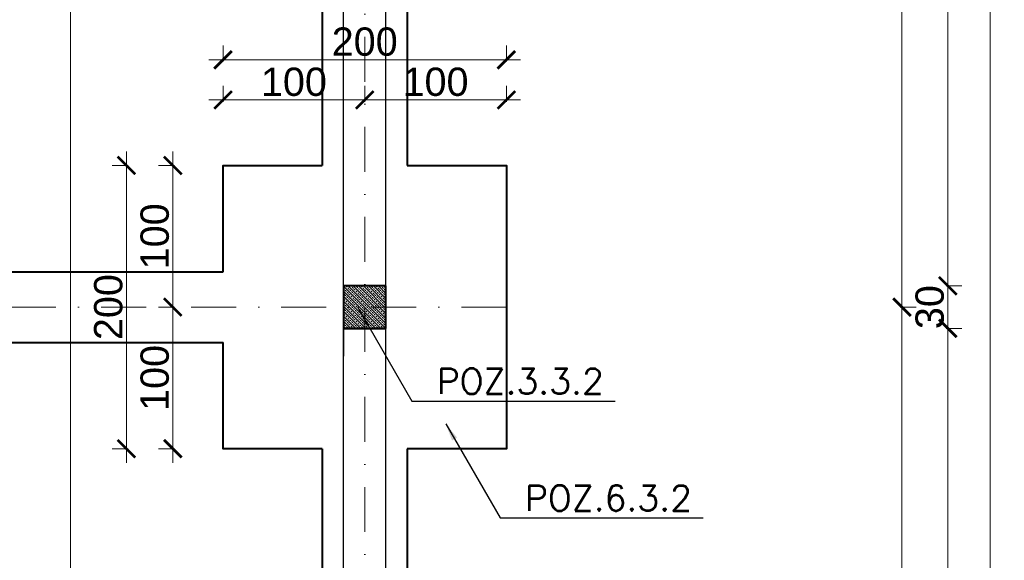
# Model space of a CAD drawing. Extents: x -19 to 9300416, y -12 to 10688993.
# Tile 68 of 106: x 4608264 to 4608959, y 5316040 to 5316421. Entities that reach past the tile are written whole.
import ezdxf

# ---------------------------------------------------------------- set-up
doc = ezdxf.new("R2010")
doc.units = 0
doc.header["$MEASUREMENT"] = 0
doc.linetypes.add('DASHDOT', pattern=[25.4, 12.7, -6.35, 0, -6.35])
for name, color, linetype, lineweight in [('k', 7, 'Continuous', 13), ('K-OPISY', 252, 'Continuous', 15), ('K-SCIANY CIENKI', 163, 'Continuous', 30), ('K-SCIANY GRUBY', 195, 'Continuous', 40), ('K-WIDOK', 45, 'Continuous', 20), ('Osie', 175, 'DASHDOT', 9)]:
    doc.layers.add(name, color=color, linetype=linetype, lineweight=lineweight)
doc.styles.add('Arial Narrow 20', font='arial.ttf', dxfattribs={"height": 20})
doc.styles.add('Simplex', font='simplex.shx')
doc.dimstyles.new('1do100 ok', dxfattribs={"dimscale": 0.5, "dimtxt": 12, "dimasz": 25, "dimexe": 20, "dimexo": 0, "dimgap": 5, "dimtad": 1, "dimdec": 0, "dimzin": 9, "dimtxsty": 'Arial Narrow 20', "dimblk": 'ARCHTICK', "dimcen": 3, "dimdle": 20, "dimclrd": 256, "dimclre": 256, "dimclrt": 256, "dimadec": 0, "dimazin": 2, "dimtfac": 1, "dimtdec": 0, "dimtix": 1, "dimtmove": 2, "dimatfit": 3, "dimldrblk": 'NONE', "dimfxl": 0, "dimtvp": 1, "dimtolj": 1, "dimtzin": 0, "dimlwd": 5, "dimlwe": 5, "dimarcsym": 0})
doc.dimstyles.new('1do50', dxfattribs={"dimscale": 5, "dimtxt": 2.5, "dimasz": 2.5, "dimexe": 2.5, "dimexo": 0.5, "dimgap": 1, "dimtad": 1, "dimdec": 1, "dimrnd": 0.5, "dimzin": 12, "dimdsep": 46, "dimtxsty": 'Simplex', "dimblk": 'OBLIQUE', "dimcen": 0.5, "dimdle": 2.5, "dimclrd": 256, "dimclre": 256, "dimclrt": 256, "dimadec": 1, "dimazin": 3, "dimtfac": 1, "dimtdec": 1, "dimtix": 1, "dimtmove": 0, "dimatfit": 3, "dimfxl": 0, "dimtolj": 1, "dimtzin": 0, "dimarcsym": 0})

# ---------------------------------------------------------------- blocks, each defined once
blk = doc.blocks.new('_Oblique')
at = {"color": 0, "linetype": 'ByBlock', "lineweight": -2}
blk.add_line((-0.5, -0.5), (0.5, 0.5), dxfattribs=at)
blk = doc.blocks.new('G$C61CBF25F')
at = {"layer": 'Osie', "lineweight": 0, "ltscale": 2.5}
for p, q in [((1425, 0), (1425, 1880)), ((1525, 1240), (-5, 1240))]:
    blk.add_line(p, q, dxfattribs=at)
blk = doc.blocks.new('_ArchTick')
at = {"color": 0, "linetype": 'ByBlock', "const_width": 0.15}
blk.add_lwpolyline([(-0.5, -0.5), (0.5, 0.5)], dxfattribs=at)
blk = doc.blocks.new('*D736')
at = {"layer": 'Defpoints', "color": 0, "lineweight": 0, "ltscale": 40}
for p in [(4608522.35, 5316758.35), (4608544.46, 5316218.35), (4608886.66, 5316218.35)]:
    blk.add_point(p, dxfattribs=at)
at = {"layer": 'k', "lineweight": 5, "ltscale": 40}
for p, q in [((4608886.66, 5316768.35), (4608886.66, 5316208.35)), ((4608885.41, 5316758.35), (4608896.66, 5316758.35)), ((4608885.41, 5316218.35), (4608896.66, 5316218.35))]:
    blk.add_line(p, q, dxfattribs=at)
at = {"layer": 'k', "lineweight": 5, "ltscale": 40, "xscale": 12.5, "yscale": 12.5, "zscale": 12.5}
for p, rotation in [((4608886.66, 5316758.35), 90), ((4608886.66, 5316218.35), 270)]:
    blk.add_blockref('_ArchTick', p, dxfattribs=dict(at, rotation=rotation))
at = {"layer": 'k', "lineweight": 0, "ltscale": 40, "insert": (4608873.95, 5316488.35), "char_height": 20, "attachment_point": 5, "rotation": 90, "style": 'Arial Narrow 20'}
blk.add_mtext('\\A1;540', dxfattribs=at)
blk = doc.blocks.new('_None')
blk = doc.blocks.new('*D737')
at = {"layer": 'Defpoints', "color": 0, "lineweight": 0, "ltscale": 40}
for p in [(4608544.46, 5316218.35), (4608543.93, 5315618.35), (4608886.66, 5315618.35)]:
    blk.add_point(p, dxfattribs=at)
at = {"layer": 'k', "lineweight": 5, "ltscale": 40}
for p, q in [((4608886.66, 5316228.35), (4608886.66, 5315608.35)), ((4608885.41, 5316218.35), (4608896.66, 5316218.35)), ((4608885.41, 5315618.35), (4608896.66, 5315618.35))]:
    blk.add_line(p, q, dxfattribs=at)
at = {"layer": 'k', "lineweight": 5, "ltscale": 40, "xscale": 12.5, "yscale": 12.5, "zscale": 12.5}
for p, rotation in [((4608886.66, 5316218.35), 90), ((4608886.66, 5315618.35), 270)]:
    blk.add_blockref('_ArchTick', p, dxfattribs=dict(at, rotation=rotation))
at = {"layer": 'k', "lineweight": 0, "ltscale": 40, "insert": (4608873.95, 5315918.35), "char_height": 20, "attachment_point": 5, "rotation": 90, "style": 'Arial Narrow 20'}
blk.add_mtext('\\A1;600', dxfattribs=at)
blk = doc.blocks.new('*D751')
at = {"layer": 'Defpoints', "color": 0, "lineweight": 0, "ltscale": 40}
for p in [(4608507.35, 5316364.65), (4608507.35, 5316329.69), (4608407.35, 5316318.35)]:
    blk.add_point(p, dxfattribs=at)
at = {"layer": 'k', "lineweight": 5, "ltscale": 40}
for p, q in [((4608407.35, 5316363.4), (4608407.35, 5316374.65)), ((4608507.35, 5316363.4), (4608507.35, 5316374.65)), ((4608397.35, 5316364.65), (4608517.35, 5316364.65))]:
    blk.add_line(p, q, dxfattribs=at)
at = {"layer": 'k', "lineweight": 5, "ltscale": 40, "xscale": 12.5, "yscale": 12.5, "zscale": 12.5, "rotation": 180}
blk.add_blockref('_ArchTick', (4608407.35, 5316364.65), dxfattribs=at)
at = {"layer": 'k', "lineweight": 5, "ltscale": 40, "xscale": 12.5, "yscale": 12.5, "zscale": 12.5}
blk.add_blockref('_ArchTick', (4608507.35, 5316364.65), dxfattribs=at)
at = {"layer": 'k', "lineweight": 0, "ltscale": 40, "insert": (4608457.35, 5316377.36), "char_height": 20, "attachment_point": 5, "style": 'Arial Narrow 20'}
blk.add_mtext('\\A1;100', dxfattribs=at)
blk = doc.blocks.new('*D752')
at = {"layer": 'Defpoints', "color": 0, "lineweight": 0, "ltscale": 40}
for p in [(4608607.35, 5316364.65), (4608507.35, 5316329.69), (4608607.35, 5316318.35)]:
    blk.add_point(p, dxfattribs=at)
at = {"layer": 'k', "lineweight": 5, "ltscale": 40}
for p, q in [((4608507.35, 5316363.4), (4608507.35, 5316374.65)), ((4608607.35, 5316363.4), (4608607.35, 5316374.65)), ((4608497.35, 5316364.65), (4608617.35, 5316364.65))]:
    blk.add_line(p, q, dxfattribs=at)
at = {"layer": 'k', "lineweight": 5, "ltscale": 40, "xscale": 12.5, "yscale": 12.5, "zscale": 12.5, "rotation": 180}
blk.add_blockref('_ArchTick', (4608507.35, 5316364.65), dxfattribs=at)
at = {"layer": 'k', "lineweight": 5, "ltscale": 40, "xscale": 12.5, "yscale": 12.5, "zscale": 12.5}
blk.add_blockref('_ArchTick', (4608607.35, 5316364.65), dxfattribs=at)
at = {"layer": 'k', "lineweight": 0, "ltscale": 40, "insert": (4608557.35, 5316377.36), "char_height": 20, "attachment_point": 5, "style": 'Arial Narrow 20'}
blk.add_mtext('\\A1;100', dxfattribs=at)
blk = doc.blocks.new('*D753')
at = {"layer": 'Defpoints', "color": 0, "lineweight": 0, "ltscale": 40}
for p in [(4608607.35, 5316393.03), (4608407.35, 5316318.35), (4608607.35, 5316318.35)]:
    blk.add_point(p, dxfattribs=at)
at = {"layer": 'k', "lineweight": 5, "ltscale": 40}
for p, q in [((4608407.35, 5316391.78), (4608407.35, 5316403.03)), ((4608607.35, 5316391.78), (4608607.35, 5316403.03)), ((4608397.35, 5316393.03), (4608617.35, 5316393.03))]:
    blk.add_line(p, q, dxfattribs=at)
at = {"layer": 'k', "lineweight": 5, "ltscale": 40, "xscale": 12.5, "yscale": 12.5, "zscale": 12.5, "rotation": 180}
blk.add_blockref('_ArchTick', (4608407.35, 5316393.03), dxfattribs=at)
at = {"layer": 'k', "lineweight": 5, "ltscale": 40, "xscale": 12.5, "yscale": 12.5, "zscale": 12.5}
blk.add_blockref('_ArchTick', (4608607.35, 5316393.03), dxfattribs=at)
at = {"layer": 'k', "lineweight": 0, "ltscale": 40, "insert": (4608507.35, 5316405.74), "char_height": 20, "attachment_point": 5, "style": 'Arial Narrow 20'}
blk.add_mtext('\\A1;200', dxfattribs=at)
blk = doc.blocks.new('*D765')
at = {"layer": 'Defpoints', "color": 0, "lineweight": 0, "ltscale": 40}
for p in [(4608522.35, 5316203.35), (4608919.05, 5316203.35), (4608522.35, 5315633.35)]:
    blk.add_point(p, dxfattribs=at)
at = {"layer": 'k', "lineweight": 5, "ltscale": 40}
for p, q in [((4608919.05, 5315623.35), (4608919.05, 5316213.35)), ((4608917.8, 5316203.35), (4608929.05, 5316203.35)), ((4608917.8, 5315633.35), (4608929.05, 5315633.35))]:
    blk.add_line(p, q, dxfattribs=at)
at = {"layer": 'k', "lineweight": 5, "ltscale": 40, "xscale": 12.5, "yscale": 12.5, "zscale": 12.5}
for p, rotation in [((4608919.05, 5316203.35), 90), ((4608919.05, 5315633.35), 270)]:
    blk.add_blockref('_ArchTick', p, dxfattribs=dict(at, rotation=rotation))
at = {"layer": 'k', "lineweight": 0, "ltscale": 40, "insert": (4608906.34, 5315918.35), "char_height": 20, "attachment_point": 5, "rotation": 90, "style": 'Arial Narrow 20'}
blk.add_mtext('\\A1;570', dxfattribs=at)
blk = doc.blocks.new('*D766')
at = {"layer": 'Defpoints', "color": 0, "lineweight": 0, "ltscale": 40}
for p in [(4608522.35, 5316233.35), (4608919.05, 5316233.35), (4608522.35, 5316203.35)]:
    blk.add_point(p, dxfattribs=at)
at = {"layer": 'k', "lineweight": 5, "ltscale": 40}
for p, q in [((4608919.05, 5316233.35), (4608919.05, 5316245.85)), ((4608917.8, 5316233.35), (4608929.05, 5316233.35)), ((4608919.05, 5316203.35), (4608919.05, 5316233.35)), ((4608917.8, 5316203.35), (4608929.05, 5316203.35)), ((4608919.05, 5316203.35), (4608919.05, 5316190.85))]:
    blk.add_line(p, q, dxfattribs=at)
at = {"layer": 'k', "lineweight": 5, "ltscale": 40, "xscale": 12.5, "yscale": 12.5, "zscale": 12.5}
for p, rotation in [((4608919.05, 5316233.35), 270), ((4608919.05, 5316203.35), 90)]:
    blk.add_blockref('_ArchTick', p, dxfattribs=dict(at, rotation=rotation))
at = {"layer": 'k', "lineweight": 0, "ltscale": 40, "insert": (4608906.33, 5316218.35), "char_height": 20, "attachment_point": 5, "rotation": 90, "style": 'Arial Narrow 20'}
blk.add_mtext('\\A1;30', dxfattribs=at)
blk = doc.blocks.new('*D767')
at = {"layer": 'Defpoints', "color": 0, "lineweight": 0, "ltscale": 40}
for p in [(4608522.35, 5316743.35), (4608919.05, 5316743.35), (4608522.35, 5316233.35)]:
    blk.add_point(p, dxfattribs=at)
at = {"layer": 'k', "lineweight": 5, "ltscale": 40}
for p, q in [((4608919.05, 5316223.35), (4608919.05, 5316753.35)), ((4608917.8, 5316743.35), (4608929.05, 5316743.35)), ((4608917.8, 5316233.35), (4608929.05, 5316233.35))]:
    blk.add_line(p, q, dxfattribs=at)
at = {"layer": 'k', "lineweight": 5, "ltscale": 40, "xscale": 12.5, "yscale": 12.5, "zscale": 12.5}
for p, rotation in [((4608919.05, 5316743.35), 90), ((4608919.05, 5316233.35), 270)]:
    blk.add_blockref('_ArchTick', p, dxfattribs=dict(at, rotation=rotation))
at = {"layer": 'k', "lineweight": 0, "ltscale": 40, "insert": (4608906.34, 5316488.35), "char_height": 20, "attachment_point": 5, "rotation": 90, "style": 'Arial Narrow 20'}
blk.add_mtext('\\A1;510', dxfattribs=at)
blk = doc.blocks.new('*D769')
at = {"layer": 'Defpoints', "color": 0, "lineweight": 0, "ltscale": 40}
for p in [(4608522.35, 5316773.35), (4608522.35, 5315063.35), (4608948.94, 5315063.35)]:
    blk.add_point(p, dxfattribs=at)
at = {"layer": 'k', "lineweight": 5, "ltscale": 40}
for p, q in [((4608948.94, 5316783.35), (4608948.94, 5315053.35)), ((4608947.69, 5316773.35), (4608958.94, 5316773.35)), ((4608947.69, 5315063.35), (4608958.94, 5315063.35))]:
    blk.add_line(p, q, dxfattribs=at)
at = {"layer": 'k', "lineweight": 5, "ltscale": 40, "xscale": 12.5, "yscale": 12.5, "zscale": 12.5}
for p, rotation in [((4608948.94, 5316773.35), 90), ((4608948.94, 5315063.35), 270)]:
    blk.add_blockref('_ArchTick', p, dxfattribs=dict(at, rotation=rotation))
at = {"layer": 'k', "lineweight": 0, "ltscale": 40, "insert": (4608936.22, 5315918.35), "char_height": 20, "attachment_point": 5, "rotation": 90, "style": 'Arial Narrow 20'}
blk.add_mtext('\\A1;1710', dxfattribs=at)
blk = doc.blocks.new('*D770')
at = {"layer": 'Defpoints', "color": 0, "lineweight": 0, "ltscale": 40}
for p in [(4608607.35, 5316318.35), (4608371.87, 5316218.35), (4608607.35, 5316218.35)]:
    blk.add_point(p, dxfattribs=at)
at = {"layer": 'k', "lineweight": 5, "ltscale": 40}
for p, q in [((4608371.87, 5316328.35), (4608371.87, 5316208.35)), ((4608373.12, 5316318.35), (4608361.87, 5316318.35)), ((4608373.12, 5316218.35), (4608361.87, 5316218.35))]:
    blk.add_line(p, q, dxfattribs=at)
at = {"layer": 'k', "lineweight": 5, "ltscale": 40, "xscale": 12.5, "yscale": 12.5, "zscale": 12.5}
for p, rotation in [((4608371.87, 5316318.35), 90), ((4608371.87, 5316218.35), 270)]:
    blk.add_blockref('_ArchTick', p, dxfattribs=dict(at, rotation=rotation))
at = {"layer": 'k', "lineweight": 0, "ltscale": 40, "insert": (4608359.16, 5316268.35), "char_height": 20, "attachment_point": 5, "rotation": 90, "style": 'Arial Narrow 20'}
blk.add_mtext('\\A1;100', dxfattribs=at)
blk = doc.blocks.new('*D771')
at = {"layer": 'Defpoints', "color": 0, "lineweight": 0, "ltscale": 40}
for p in [(4608607.35, 5316218.35), (4608371.87, 5316118.35), (4608407.35, 5316118.35)]:
    blk.add_point(p, dxfattribs=at)
at = {"layer": 'k', "lineweight": 5, "ltscale": 40}
for p, q in [((4608371.87, 5316228.35), (4608371.87, 5316108.35)), ((4608373.12, 5316218.35), (4608361.87, 5316218.35)), ((4608373.12, 5316118.35), (4608361.87, 5316118.35))]:
    blk.add_line(p, q, dxfattribs=at)
at = {"layer": 'k', "lineweight": 5, "ltscale": 40, "xscale": 12.5, "yscale": 12.5, "zscale": 12.5}
for p, rotation in [((4608371.87, 5316218.35), 90), ((4608371.87, 5316118.35), 270)]:
    blk.add_blockref('_ArchTick', p, dxfattribs=dict(at, rotation=rotation))
at = {"layer": 'k', "lineweight": 0, "ltscale": 40, "insert": (4608359.16, 5316168.35), "char_height": 20, "attachment_point": 5, "rotation": 90, "style": 'Arial Narrow 20'}
blk.add_mtext('\\A1;100', dxfattribs=at)
blk = doc.blocks.new('*D772')
at = {"layer": 'Defpoints', "color": 0, "lineweight": 0, "ltscale": 40}
for p in [(4608339.1, 5316318.35), (4608407.35, 5316318.35), (4608407.35, 5316118.35)]:
    blk.add_point(p, dxfattribs=at)
at = {"layer": 'k', "lineweight": 5, "ltscale": 40}
for p, q in [((4608339.1, 5316108.35), (4608339.1, 5316328.35)), ((4608340.35, 5316318.35), (4608329.1, 5316318.35)), ((4608340.35, 5316118.35), (4608329.1, 5316118.35))]:
    blk.add_line(p, q, dxfattribs=at)
at = {"layer": 'k', "lineweight": 5, "ltscale": 40, "xscale": 12.5, "yscale": 12.5, "zscale": 12.5}
for p, rotation in [((4608339.1, 5316318.35), 90), ((4608339.1, 5316118.35), 270)]:
    blk.add_blockref('_ArchTick', p, dxfattribs=dict(at, rotation=rotation))
at = {"layer": 'k', "lineweight": 0, "ltscale": 40, "insert": (4608326.39, 5316218.35), "char_height": 20, "attachment_point": 5, "rotation": 90, "style": 'Arial Narrow 20'}
blk.add_mtext('\\A1;200', dxfattribs=at)
blk = doc.blocks.new('*D857')
at = {"layer": 'Defpoints', "color": 0, "lineweight": 0, "ltscale": 40}
for p in [(4607162.35, 5317116.76), (4608522.35, 5316773.35), (4607162.35, 5316233.35)]:
    blk.add_point(p, dxfattribs=at)
at = {"layer": 'k', "lineweight": 5, "ltscale": 40}
for p, q in [((4607162.35, 5317115.51), (4607162.35, 5317126.76)), ((4608522.35, 5317115.51), (4608522.35, 5317126.76)), ((4608532.35, 5317116.76), (4607152.35, 5317116.76))]:
    blk.add_line(p, q, dxfattribs=at)
at = {"layer": 'k', "lineweight": 5, "ltscale": 40, "xscale": 12.5, "yscale": 12.5, "zscale": 12.5, "rotation": 180}
blk.add_blockref('_ArchTick', (4607162.35, 5317116.76), dxfattribs=at)
at = {"layer": 'k', "lineweight": 5, "ltscale": 40, "xscale": 12.5, "yscale": 12.5, "zscale": 12.5}
blk.add_blockref('_ArchTick', (4608522.35, 5317116.76), dxfattribs=at)
at = {"layer": 'k', "lineweight": 0, "ltscale": 40, "insert": (4607842.35, 5317129.48), "char_height": 20, "attachment_point": 5, "style": 'Arial Narrow 20'}
blk.add_mtext('\\A1;1360', dxfattribs=at)

msp = doc.modelspace()

# ---------------------------------------------------------------- linework, layer by layer
at = {"layer": 'k', "lineweight": 0, "ltscale": 40}
msp.add_line((4608299.71, 5316921.87), (4608299.71, 5314903.45), dxfattribs=at)
at = {"layer": 'K-SCIANY CIENKI'}
for p, q in [((4608522.35, 5315633.35), (4608522.35, 5316744.17)), ((4608492.35, 5315966.7), (4608492.35, 5316743.35)), ((4608492.35, 5316203.35), (4608492.35, 5316183.6)), ((4608522.35, 5316183.6), (4608522.35, 5316203.35))]:
    msp.add_line(p, q, dxfattribs=at)
at = {"layer": 'K-SCIANY CIENKI', "linetype": 'ByBlock', "lineweight": -2}
msp.add_line((4608492.35, 5316203.35), (4608492.71, 5316203.35), dxfattribs=at)
msp.add_lwpolyline([(4608492.35, 5316183.78), (4608492.35, 5316203.35)], dxfattribs=at)
at = {"layer": 'K-SCIANY CIENKI'}
msp.add_solid([(4608492.38, 5316183.78), (4608492.35, 5316183.6), (4608492.32, 5316183.78)], dxfattribs=at)
at = {"layer": 'K-SCIANY GRUBY'}
for p, q in [((4608477.35, 5316698.35), (4608477.35, 5316318.35)), ((4608537.35, 5316698.35), (4608537.35, 5316318.35)), ((4608062.35, 5316243.35), (4608407.35, 5316243.35)), ((4608522.35, 5316233.35), (4608492.35, 5316233.35)), ((4608492.35, 5316233.35), (4608492.35, 5316203.35)), ((4608522.35, 5316203.35), (4608522.35, 5316233.35)), ((4608492.35, 5316203.35), (4608522.35, 5316203.35)), ((4608522.35, 5316203.35), (4608492.35, 5316203.35)), ((4608062.35, 5316193.35), (4608407.35, 5316193.35)), ((4608477.35, 5316118.35), (4608477.35, 5315718.35)), ((4608537.35, 5316118.35), (4608537.35, 5315718.35))]:
    msp.add_line(p, q, dxfattribs=at)
for points in [[(4608407.35, 5316243.35), (4608407.35, 5316318.35), (4608477.35, 5316318.35)], [(4608537.35, 5316318.35), (4608607.35, 5316318.35), (4608607.35, 5316118.35), (4608537.35, 5316118.35)], [(4608477.35, 5316118.35), (4608407.35, 5316118.35), (4608407.35, 5316193.35)]]:
    msp.add_lwpolyline(points, dxfattribs=at)
at = {"layer": 'K-WIDOK', "linetype": 'Continuous', "lineweight": 0}
for p, q in [((4608492.35, 5316233.24), (4608522.24, 5316203.35)), ((4608492.35, 5316231.47), (4608493.13, 5316230.69)), ((4608492.35, 5316229.7), (4608518.7, 5316203.35)), ((4608493.58, 5316230.25), (4608494.46, 5316229.36)), ((4608494.02, 5316233.34), (4608494.9, 5316232.46)), ((4608495.34, 5316232.01), (4608496.23, 5316231.13)), ((4608495.77, 5316233.35), (4608522.35, 5316206.77)), ((4608496.67, 5316230.69), (4608497.55, 5316229.8)), ((4608497.54, 5316233.35), (4608498, 5316232.9)), ((4608498.44, 5316232.46), (4608499.32, 5316231.57)), ((4608499.31, 5316233.35), (4608522.35, 5316210.31)), ((4608499.76, 5316231.13), (4608500.65, 5316230.25)), ((4608501.08, 5316233.35), (4608501.09, 5316233.34)), ((4608501.09, 5316229.8), (4608501.97, 5316228.92)), ((4608501.53, 5316232.9), (4608502.42, 5316232.01)), ((4608502.85, 5316233.35), (4608522.35, 5316213.84)), ((4608502.86, 5316231.57), (4608503.74, 5316230.69)), ((4608504.18, 5316230.25), (4608505.07, 5316229.36)), ((4608504.62, 5316233.34), (4608505.51, 5316232.46)), ((4608505.95, 5316232.01), (4608506.83, 5316231.13)), ((4608506.38, 5316233.35), (4608522.35, 5316217.38)), ((4608507.28, 5316230.69), (4608508.16, 5316229.8)), ((4608508.15, 5316233.35), (4608508.6, 5316232.9)), ((4608509.04, 5316232.46), (4608509.93, 5316231.57)), ((4608509.92, 5316233.35), (4608522.35, 5316220.91)), ((4608510.37, 5316231.13), (4608511.25, 5316230.25)), ((4608511.68, 5316233.35), (4608511.7, 5316233.34)), ((4608511.7, 5316229.8), (4608512.58, 5316228.92)), ((4608512.14, 5316232.9), (4608513.02, 5316232.01)), ((4608513.45, 5316233.35), (4608522.35, 5316224.45)), ((4608513.46, 5316231.57), (4608514.35, 5316230.69)), ((4608514.79, 5316230.25), (4608515.67, 5316229.36)), ((4608515.23, 5316233.34), (4608516.12, 5316232.46)), ((4608516.56, 5316232.01), (4608517.44, 5316231.13)), ((4608516.99, 5316233.35), (4608522.35, 5316227.99)), ((4608517.88, 5316230.69), (4608518.77, 5316229.8)), ((4608518.76, 5316233.35), (4608519.21, 5316232.9)), ((4608519.65, 5316232.46), (4608520.53, 5316231.57)), ((4608520.52, 5316233.35), (4608522.35, 5316231.52)), ((4608520.98, 5316231.13), (4608521.86, 5316230.25)), ((4608522.29, 5316233.35), (4608522.3, 5316233.34)), ((4608522.3, 5316229.8), (4608522.35, 5316229.75)), ((4608492.35, 5316227.93), (4608492.69, 5316227.59)), ((4608492.35, 5316226.17), (4608515.17, 5316203.35)), ((4608492.69, 5316224.06), (4608493.58, 5316223.17)), ((4608493.13, 5316227.15), (4608494.02, 5316226.27)), ((4608494.02, 5316222.73), (4608494.9, 5316221.85)), ((4608494.46, 5316225.83), (4608495.34, 5316224.94)), ((4608494.9, 5316228.92), (4608495.79, 5316228.04)), ((4608495.79, 5316224.5), (4608496.67, 5316223.62)), ((4608496.23, 5316227.59), (4608497.11, 5316226.71)), ((4608497.11, 5316223.17), (4608498, 5316222.29)), ((4608497.55, 5316226.27), (4608498.44, 5316225.38)), ((4608498, 5316229.36), (4608498.88, 5316228.48)), ((4608498.88, 5316224.94), (4608499.76, 5316224.06)), ((4608499.32, 5316228.04), (4608500.21, 5316227.15)), ((4608500.21, 5316223.62), (4608501.09, 5316222.73)), ((4608500.65, 5316226.71), (4608501.53, 5316225.83)), ((4608501.97, 5316225.38), (4608502.86, 5316224.5)), ((4608502.42, 5316228.48), (4608503.3, 5316227.59)), ((4608503.3, 5316224.06), (4608504.18, 5316223.17)), ((4608503.74, 5316227.15), (4608504.62, 5316226.27)), ((4608504.62, 5316222.73), (4608505.51, 5316221.85)), ((4608505.07, 5316225.83), (4608505.95, 5316224.94)), ((4608505.51, 5316228.92), (4608506.39, 5316228.04)), ((4608506.39, 5316224.5), (4608507.28, 5316223.62)), ((4608506.83, 5316227.59), (4608507.72, 5316226.71)), ((4608507.72, 5316223.17), (4608508.6, 5316222.29)), ((4608508.16, 5316226.27), (4608509.04, 5316225.38)), ((4608508.6, 5316229.36), (4608509.49, 5316228.48)), ((4608509.49, 5316224.94), (4608510.37, 5316224.06)), ((4608509.93, 5316228.04), (4608510.81, 5316227.15)), ((4608510.81, 5316223.62), (4608511.7, 5316222.73)), ((4608511.25, 5316226.71), (4608512.14, 5316225.83)), ((4608512.58, 5316225.38), (4608513.46, 5316224.5)), ((4608513.02, 5316228.48), (4608513.91, 5316227.59)), ((4608513.91, 5316224.06), (4608514.79, 5316223.17)), ((4608514.35, 5316227.15), (4608515.23, 5316226.27)), ((4608515.23, 5316222.73), (4608516.12, 5316221.85)), ((4608515.67, 5316225.83), (4608516.56, 5316224.94)), ((4608516.12, 5316228.92), (4608517, 5316228.04)), ((4608517, 5316224.5), (4608517.88, 5316223.62)), ((4608517.44, 5316227.59), (4608518.33, 5316226.71)), ((4608518.33, 5316223.17), (4608519.21, 5316222.29)), ((4608518.77, 5316226.27), (4608519.65, 5316225.38)), ((4608519.21, 5316229.36), (4608520.09, 5316228.48)), ((4608520.09, 5316224.94), (4608520.98, 5316224.06)), ((4608520.53, 5316228.04), (4608521.42, 5316227.15)), ((4608521.42, 5316223.62), (4608522.3, 5316222.73)), ((4608521.86, 5316226.71), (4608522.35, 5316226.22)), ((4608492.35, 5316222.63), (4608511.63, 5316203.35)), ((4608492.35, 5316220.86), (4608493.13, 5316220.08)), ((4608492.35, 5316219.09), (4608508.1, 5316203.35)), ((4608492.35, 5316217.33), (4608492.69, 5316216.99)), ((4608493.13, 5316216.55), (4608494.02, 5316215.66)), ((4608493.58, 5316219.64), (4608494.46, 5316218.75)), ((4608494.9, 5316218.31), (4608495.79, 5316217.43)), ((4608495.34, 5316221.41), (4608496.23, 5316220.52)), ((4608496.23, 5316216.99), (4608497.11, 5316216.1)), ((4608496.67, 5316220.08), (4608497.55, 5316219.2)), ((4608498, 5316218.75), (4608498.88, 5316217.87)), ((4608498.44, 5316221.85), (4608499.32, 5316220.96)), ((4608499.32, 5316217.43), (4608500.21, 5316216.55)), ((4608499.76, 5316220.52), (4608500.65, 5316219.64)), ((4608500.65, 5316216.1), (4608501.53, 5316215.22)), ((4608501.09, 5316219.2), (4608501.97, 5316218.31)), ((4608501.53, 5316222.29), (4608502.42, 5316221.41)), ((4608502.42, 5316217.87), (4608503.3, 5316216.99)), ((4608502.86, 5316220.96), (4608503.74, 5316220.08)), ((4608503.74, 5316216.55), (4608504.62, 5316215.66)), ((4608504.18, 5316219.64), (4608505.07, 5316218.75)), ((4608505.51, 5316218.31), (4608506.39, 5316217.43)), ((4608505.95, 5316221.41), (4608506.83, 5316220.52)), ((4608506.83, 5316216.99), (4608507.72, 5316216.1)), ((4608507.28, 5316220.08), (4608508.16, 5316219.2)), ((4608508.6, 5316218.75), (4608509.49, 5316217.87)), ((4608509.04, 5316221.85), (4608509.93, 5316220.96)), ((4608509.93, 5316217.43), (4608510.81, 5316216.55)), ((4608510.37, 5316220.52), (4608511.25, 5316219.64)), ((4608511.25, 5316216.1), (4608512.14, 5316215.22)), ((4608511.7, 5316219.2), (4608512.58, 5316218.31)), ((4608512.14, 5316222.29), (4608513.02, 5316221.41)), ((4608513.02, 5316217.87), (4608513.91, 5316216.99)), ((4608513.46, 5316220.96), (4608514.35, 5316220.08)), ((4608514.35, 5316216.55), (4608515.23, 5316215.66)), ((4608514.79, 5316219.64), (4608515.67, 5316218.75)), ((4608516.12, 5316218.31), (4608517, 5316217.43)), ((4608516.56, 5316221.41), (4608517.44, 5316220.52)), ((4608517.44, 5316216.99), (4608518.33, 5316216.1)), ((4608517.88, 5316220.08), (4608518.77, 5316219.2)), ((4608519.21, 5316218.75), (4608520.09, 5316217.87)), ((4608519.65, 5316221.85), (4608520.53, 5316220.96)), ((4608520.53, 5316217.43), (4608521.42, 5316216.55)), ((4608520.98, 5316220.52), (4608521.86, 5316219.64)), ((4608521.86, 5316216.1), (4608522.35, 5316215.61)), ((4608522.3, 5316219.2), (4608522.35, 5316219.15)), ((4608492.35, 5316215.56), (4608504.56, 5316203.35)), ((4608492.35, 5316212.02), (4608501.03, 5316203.35)), ((4608492.35, 5316210.26), (4608493.13, 5316209.47)), ((4608492.69, 5316213.45), (4608493.58, 5316212.57)), ((4608493.58, 5316209.03), (4608494.46, 5316208.15)), ((4608494.02, 5316212.13), (4608494.9, 5316211.24)), ((4608494.46, 5316215.22), (4608495.34, 5316214.34)), ((4608495.34, 5316210.8), (4608496.23, 5316209.92)), ((4608495.79, 5316213.89), (4608496.67, 5316213.01)), ((4608496.67, 5316209.47), (4608497.55, 5316208.59)), ((4608497.11, 5316212.57), (4608498, 5316211.68)), ((4608497.55, 5316215.66), (4608498.44, 5316214.78)), ((4608498.44, 5316211.24), (4608499.32, 5316210.36)), ((4608498.88, 5316214.34), (4608499.76, 5316213.45)), ((4608499.76, 5316209.92), (4608500.65, 5316209.03)), ((4608500.21, 5316213.01), (4608501.09, 5316212.13)), ((4608501.53, 5316211.68), (4608502.42, 5316210.8)), ((4608501.97, 5316214.78), (4608502.86, 5316213.89)), ((4608502.86, 5316210.36), (4608503.74, 5316209.47)), ((4608503.3, 5316213.45), (4608504.18, 5316212.57)), ((4608504.18, 5316209.03), (4608505.07, 5316208.15)), ((4608504.62, 5316212.13), (4608505.51, 5316211.24)), ((4608505.07, 5316215.22), (4608505.95, 5316214.34)), ((4608505.95, 5316210.8), (4608506.83, 5316209.92)), ((4608506.39, 5316213.89), (4608507.28, 5316213.01)), ((4608507.28, 5316209.47), (4608508.16, 5316208.59)), ((4608507.72, 5316212.57), (4608508.6, 5316211.68)), ((4608508.16, 5316215.66), (4608509.04, 5316214.78)), ((4608509.04, 5316211.24), (4608509.93, 5316210.36)), ((4608509.49, 5316214.34), (4608510.37, 5316213.45)), ((4608510.37, 5316209.92), (4608511.25, 5316209.03)), ((4608510.81, 5316213.01), (4608511.7, 5316212.13)), ((4608512.14, 5316211.68), (4608513.02, 5316210.8)), ((4608512.58, 5316214.78), (4608513.46, 5316213.89)), ((4608513.46, 5316210.36), (4608514.35, 5316209.47)), ((4608513.91, 5316213.45), (4608514.79, 5316212.57)), ((4608514.79, 5316209.03), (4608515.67, 5316208.15)), ((4608515.23, 5316212.13), (4608516.12, 5316211.24)), ((4608515.67, 5316215.22), (4608516.56, 5316214.34)), ((4608516.56, 5316210.8), (4608517.44, 5316209.92)), ((4608517, 5316213.89), (4608517.88, 5316213.01)), ((4608517.88, 5316209.47), (4608518.77, 5316208.59)), ((4608518.33, 5316212.57), (4608519.21, 5316211.68)), ((4608518.77, 5316215.66), (4608519.65, 5316214.78)), ((4608519.65, 5316211.24), (4608520.53, 5316210.36)), ((4608520.09, 5316214.34), (4608520.98, 5316213.45)), ((4608520.98, 5316209.92), (4608521.86, 5316209.03)), ((4608521.42, 5316213.01), (4608522.3, 5316212.13)), ((4608492.35, 5316208.49), (4608497.49, 5316203.35)), ((4608492.35, 5316206.72), (4608492.69, 5316206.38)), ((4608492.35, 5316204.95), (4608493.95, 5316203.35)), ((4608493.13, 5316205.94), (4608494.02, 5316205.05)), ((4608494.46, 5316204.61), (4608495.34, 5316203.73)), ((4608494.9, 5316207.71), (4608495.79, 5316206.82)), ((4608496.23, 5316206.38), (4608497.11, 5316205.5)), ((4608497.55, 5316205.05), (4608498.44, 5316204.17)), ((4608498, 5316208.15), (4608498.88, 5316207.26)), ((4608498.88, 5316203.73), (4608499.26, 5316203.35)), ((4608499.32, 5316206.82), (4608500.21, 5316205.94)), ((4608500.65, 5316205.5), (4608501.53, 5316204.61)), ((4608501.09, 5316208.59), (4608501.97, 5316207.71)), ((4608501.97, 5316204.17), (4608502.79, 5316203.35)), ((4608502.42, 5316207.26), (4608503.3, 5316206.38)), ((4608503.74, 5316205.94), (4608504.62, 5316205.05)), ((4608505.07, 5316204.61), (4608505.95, 5316203.73)), ((4608505.51, 5316207.71), (4608506.39, 5316206.82)), ((4608506.83, 5316206.38), (4608507.72, 5316205.5)), ((4608508.16, 5316205.05), (4608509.04, 5316204.17)), ((4608508.6, 5316208.15), (4608509.49, 5316207.26)), ((4608509.49, 5316203.73), (4608509.86, 5316203.35)), ((4608509.93, 5316206.82), (4608510.81, 5316205.94)), ((4608511.25, 5316205.5), (4608512.14, 5316204.61)), ((4608511.7, 5316208.59), (4608512.58, 5316207.71)), ((4608512.58, 5316204.17), (4608513.4, 5316203.35)), ((4608513.02, 5316207.26), (4608513.91, 5316206.38)), ((4608514.35, 5316205.94), (4608515.23, 5316205.05)), ((4608515.67, 5316204.61), (4608516.56, 5316203.73)), ((4608516.12, 5316207.71), (4608517, 5316206.82)), ((4608517.44, 5316206.38), (4608518.33, 5316205.5)), ((4608518.77, 5316205.05), (4608519.65, 5316204.17)), ((4608519.21, 5316208.15), (4608520.09, 5316207.26)), ((4608520.09, 5316203.73), (4608520.47, 5316203.35)), ((4608520.53, 5316206.82), (4608521.42, 5316205.94)), ((4608521.86, 5316205.5), (4608522.35, 5316205)), ((4608522.3, 5316208.59), (4608522.35, 5316208.54))]:
    msp.add_line(p, q, dxfattribs=at)

# ---------------------------------------------------------------- block references
at = {"lineweight": 0, "ltscale": 40}
msp.add_blockref('G$C61CBF25F', (4607082.35, 5314978.35), dxfattribs=at)

# ---------------------------------------------------------------- texts
at = {"layer": 'K-OPISY', "char_height": 18, "attachment_point": 7, "style": 'Simplex'}
for s, insert in [('{\\C0;POZ.3.3.2}', (4608558.16, 5316157.01)), ('{\\C0;POZ.6.3.2}', (4608620.4, 5316074.46))]:
    msp.add_mtext(s, dxfattribs=dict(at, insert=insert))

# ---------------------------------------------------------------- dimensions: what is measured, and where the dimension line sits
at = {"layer": 'k', "lineweight": 0, "ltscale": 40}
for base, p1, p2, picture, middle in [((4607162.35, 5317116.76), (4608522.35, 5316773.35), (4607162.35, 5316233.35), '*D857', (4607842.35, 5317129.48)), ((4608607.35, 5316393.03), (4608407.35, 5316318.35), (4608607.35, 5316318.35), '*D753', (4608507.35, 5316405.74)), ((4608507.35, 5316364.65), (4608407.35, 5316318.35), (4608507.35, 5316329.69), '*D751', (4608457.35, 5316377.36)), ((4608607.35, 5316364.65), (4608507.35, 5316329.69), (4608607.35, 5316318.35), '*D752', (4608557.35, 5316377.36))]:
    dim = msp.add_linear_dim(base=base, p1=p1, p2=p2, dimstyle='1do100 ok', override={"dimfxl": 2.5}, dxfattribs=at)
    dim.commit()
    dim.dimension.update_dxf_attribs({"geometry": picture, "text_midpoint": middle})
for base, p1, p2, picture, middle in [((4608948.94, 5315063.35), (4608522.35, 5316773.35), (4608522.35, 5315063.35), '*D769', (4608936.22, 5315918.35)), ((4608886.66, 5316218.35), (4608522.35, 5316758.35), (4608544.46, 5316218.35), '*D736', (4608873.95, 5316488.35)), ((4608919.05, 5316743.35), (4608522.35, 5316233.35), (4608522.35, 5316743.35), '*D767', (4608906.34, 5316488.35)), ((4608339.1, 5316318.35), (4608407.35, 5316118.35), (4608407.35, 5316318.35), '*D772', (4608326.39, 5316218.35)), ((4608371.87, 5316218.35), (4608607.35, 5316318.35), (4608607.35, 5316218.35), '*D770', (4608359.16, 5316268.35)), ((4608919.05, 5316233.35), (4608522.35, 5316203.35), (4608522.35, 5316233.35), '*D766', (4608906.33, 5316218.35)), ((4608371.87, 5316118.35), (4608607.35, 5316218.35), (4608407.35, 5316118.35), '*D771', (4608359.16, 5316168.35)), ((4608886.66, 5315618.35), (4608544.46, 5316218.35), (4608543.93, 5315618.35), '*D737', (4608873.95, 5315918.35)), ((4608919.05, 5316203.35), (4608522.35, 5315633.35), (4608522.35, 5316203.35), '*D765', (4608906.34, 5315918.35))]:
    dim = msp.add_linear_dim(base=base, p1=p1, p2=p2, angle=90, dimstyle='1do100 ok', override={"dimfxl": 2.5}, dxfattribs=at)
    dim.commit()
    dim.dimension.update_dxf_attribs({"geometry": picture, "text_midpoint": middle})

# ---------------------------------------------------------------- leaders
at = {"layer": 'K-OPISY', "annotation_type": 0, "has_hookline": 1, "hookline_direction": 0, "text_width": 126}
for points in [[(4608502.33, 5316218.52), (4608540.66, 5316152.01), (4608553.16, 5316152.01)], [(4608564.57, 5316135.97), (4608602.9, 5316069.46), (4608615.4, 5316069.46)]]:
    msp.add_leader(points, dimstyle='1do50', override={"dimgap": 1, "dimtad": 1}, dxfattribs=at)

doc.saveas('drawing.dxf')
